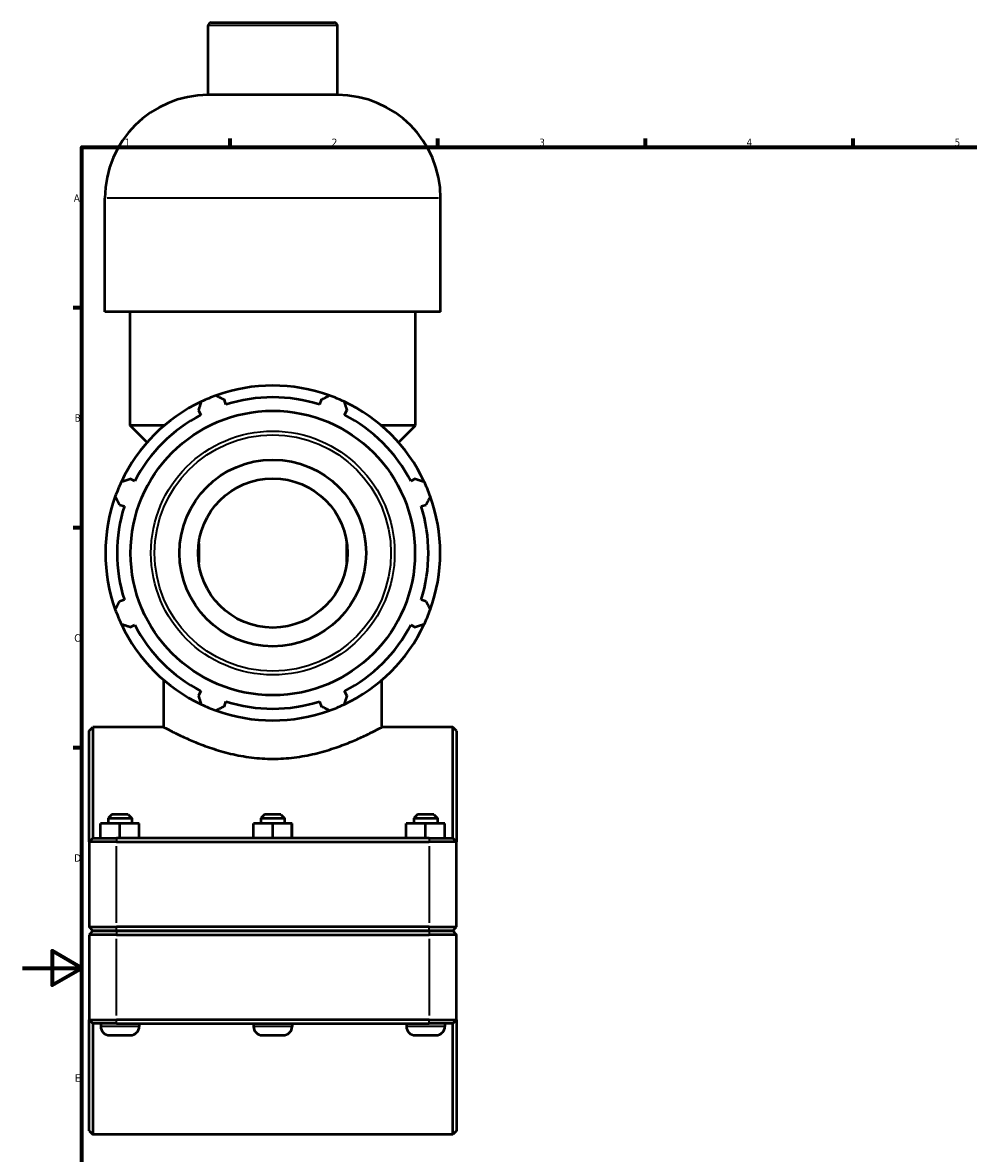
# Model space of a CAD drawing. Header units: millimetres. Extents: x 0 to 1064, y -29 to 1458.
# Tile 2 of 8: x 0 to 319, y 234 to 616. Entities that reach past the tile are written whole.
import ezdxf

# ---------------------------------------------------------------- set-up
doc = ezdxf.new("R2010")
doc.units = ezdxf.units.MM
for name, color, linetype, lineweight in [('Border (ISO)', 7, 'Continuous', 70), ('Visible (ISO)', 7, 'Continuous', 50), ('Visible Narrow (ISO)', 7, 'Continuous', 35)]:
    doc.layers.add(name, color=color, linetype=linetype, lineweight=lineweight)
doc.styles.add('Note Text (ISO)', font='tahoma.ttf')

# ---------------------------------------------------------------- blocks, each defined once
blk = doc.blocks.new('Borders Default Border')
at = {"layer": 'Border (ISO)'}
for p, q in [((70.08, 574), (70.08, 576.9)), ((140.17, 574), (140.17, 576.9)), ((210.25, 574), (210.25, 576.9)), ((280.33, 574), (280.33, 576.9)), ((20, 519.75), (17.1, 519.75)), ((20, 445.5), (17.1, 445.5)), ((20, 371.25), (17.1, 371.25))]:
    blk.add_line(p, q, dxfattribs=at)
at = {"layer": 'Border (ISO)', "flags": 128}
for points in [[(20, 20), (20, 574), (821, 574), (821, 20), (20, 20)], [(0, 297), (20, 297), (10, 302.77), (10, 291.23), (20, 297)]]:
    blk.add_lwpolyline(points, dxfattribs=at)
at = {"layer": 'Border (ISO)', "color": 232, "true_color": 0xca0064, "char_height": 2.5, "attachment_point": 7, "style": 'Note Text (ISO)'}
for s, insert in [('1', (34.48, 574.4)), ('2', (104.37, 574.4)), ('3', (174.43, 574.35)), ('4', (244.42, 574.4)), ('5', (314.64, 574.35)), ('A', (17.29, 555.62)), ('B', (17.59, 481.38)), ('C', (17.43, 407.08)), ('D', (17.43, 332.88)), ('E', (17.64, 258.63))]:
    blk.add_mtext(s, dxfattribs=dict(at, insert=insert))

msp = doc.modelspace()

# ---------------------------------------------------------------- linework, layer by layer
at = {"layer": 'Visible (ISO)'}
for p, q in [((62.66, 591.652), (62.66, 615.052)), ((63.66, 616.052), (105.257, 616.052)), ((106.257, 591.652), (106.257, 615.052)), ((106.257, 591.652), (62.66, 591.652)), ((27.803, 518.452), (27.803, 556.795)), ((141.115, 518.452), (141.115, 556.795)), ((141.115, 518.452), (27.803, 518.452)), ((36.301, 480.11), (36.301, 518.452)), ((132.616, 480.11), (132.616, 518.452)), ((68.658, 487.165), (68.148, 488.782)), ((100.769, 488.782), (100.259, 487.165)), ((59.413, 485.164), (60.196, 483.66)), ((108.721, 483.66), (109.504, 485.164)), ((47.875, 480.11), (36.301, 480.11)), ((42.038, 474.372), (36.301, 480.11)), ((132.616, 480.11), (121.042, 480.11)), ((126.879, 474.372), (132.616, 480.11)), ((37.851, 461.315), (36.347, 462.098)), ((132.57, 462.098), (131.067, 461.315)), ((32.729, 453.363), (34.345, 452.853)), ((134.572, 452.853), (136.188, 453.363)), ((59.459, 440.221), (59.459, 433.884)), ((109.459, 433.884), (109.459, 440.221)), ((34.345, 421.252), (32.729, 420.742)), ((136.188, 420.742), (134.572, 421.252)), ((36.347, 412.007), (37.851, 412.79)), ((131.067, 412.79), (132.57, 412.007)), ((47.632, 378.302), (47.632, 394.203)), ((121.285, 378.302), (121.285, 394.203)), ((60.196, 390.444), (59.413, 388.941)), ((109.504, 388.941), (108.721, 390.444)), ((68.148, 385.323), (68.658, 386.939)), ((100.259, 386.939), (100.769, 385.323)), ((22.459, 377.052), (23.709, 378.302)), ((23.709, 378.302), (23.709, 340.802)), ((47.632, 378.302), (23.709, 378.302)), ((145.209, 378.302), (121.285, 378.302)), ((145.209, 340.802), (145.209, 378.302)), ((146.459, 377.052), (145.209, 378.302)), ((22.459, 339.552), (22.459, 377.052)), ((146.459, 377.052), (146.459, 339.552)), ((30.109, 348.802), (28.859, 347.552)), ((28.859, 347.552), (36.859, 347.552)), ((28.859, 347.552), (28.859, 345.802)), ((35.609, 348.802), (30.109, 348.802)), ((35.609, 348.802), (36.859, 347.552)), ((36.859, 347.552), (36.859, 345.802)), ((81.709, 348.802), (80.459, 347.552)), ((80.459, 347.552), (88.459, 347.552)), ((80.459, 347.552), (80.459, 345.802)), ((87.209, 348.802), (81.709, 348.802)), ((87.209, 348.802), (88.459, 347.552)), ((88.459, 347.552), (88.459, 345.802)), ((133.309, 348.802), (132.059, 347.552)), ((132.059, 347.552), (140.059, 347.552)), ((132.059, 347.552), (132.059, 345.802)), ((138.809, 348.802), (133.309, 348.802)), ((138.809, 348.802), (140.059, 347.552)), ((140.059, 347.552), (140.059, 345.802)), ((26.339, 340.802), (26.339, 345.802)), ((32.818, 345.802), (26.339, 345.802)), ((32.818, 340.802), (32.818, 345.802)), ((39.338, 345.802), (32.818, 345.802)), ((39.338, 340.802), (39.338, 345.802)), ((39.379, 345.802), (39.338, 345.802)), ((39.379, 340.802), (39.379, 345.802)), ((77.939, 340.802), (77.939, 345.802)), ((84.418, 345.802), (77.939, 345.802)), ((84.418, 340.802), (84.418, 345.802)), ((90.938, 345.802), (84.418, 345.802)), ((90.938, 340.802), (90.938, 345.802)), ((90.979, 345.802), (90.938, 345.802)), ((90.979, 340.802), (90.979, 345.802)), ((129.539, 340.802), (129.539, 345.802)), ((136.018, 345.802), (129.539, 345.802)), ((136.018, 340.802), (136.018, 345.802)), ((142.538, 345.802), (136.018, 345.802)), ((142.538, 340.802), (142.538, 345.802)), ((142.579, 345.802), (142.538, 345.802)), ((142.579, 340.802), (142.579, 345.802)), ((23.709, 340.802), (22.459, 339.552)), ((23.709, 340.802), (31.659, 340.802)), ((137.259, 340.802), (31.659, 340.802)), ((137.259, 340.802), (145.209, 340.802)), ((145.209, 340.802), (146.459, 339.552)), ((31.659, 339.552), (22.459, 339.552)), ((22.459, 339.552), (22.459, 310.852)), ((31.659, 339.552), (137.259, 339.552)), ((146.459, 339.552), (137.259, 339.552)), ((146.459, 310.852), (146.459, 339.552)), ((23.709, 309.602), (22.459, 310.852)), ((22.459, 310.852), (31.659, 310.852)), ((23.709, 309.502), (22.459, 308.252)), ((31.659, 309.602), (23.709, 309.602)), ((23.709, 309.502), (31.659, 309.502)), ((26.359, 309.602), (26.359, 309.502)), ((137.259, 310.852), (31.659, 310.852)), ((31.659, 309.602), (137.259, 309.602)), ((137.259, 309.502), (31.659, 309.502)), ((39.359, 309.602), (39.359, 309.502)), ((77.959, 309.602), (77.959, 309.502)), ((90.959, 309.602), (90.959, 309.502)), ((129.559, 309.602), (129.559, 309.502)), ((137.259, 310.852), (146.459, 310.852)), ((145.209, 309.602), (137.259, 309.602)), ((137.259, 309.502), (145.209, 309.502)), ((142.559, 309.602), (142.559, 309.502)), ((145.209, 309.602), (146.459, 310.852)), ((145.209, 309.502), (146.459, 308.252)), ((31.659, 308.252), (22.459, 308.252)), ((22.459, 308.252), (22.459, 279.552)), ((31.659, 308.252), (137.259, 308.252)), ((146.459, 308.252), (137.259, 308.252)), ((146.459, 279.552), (146.459, 308.252)), ((22.459, 279.552), (31.659, 279.552)), ((22.459, 242.052), (22.459, 279.552)), ((23.709, 278.302), (22.459, 279.552)), ((137.259, 279.552), (31.659, 279.552)), ((137.259, 279.552), (146.459, 279.552)), ((145.209, 278.302), (146.459, 279.552)), ((146.459, 279.552), (146.459, 242.052)), ((23.709, 278.302), (23.709, 240.802)), ((31.659, 278.302), (23.709, 278.302)), ((26.359, 278.302), (26.359, 277.302)), ((31.659, 278.302), (137.259, 278.302)), ((39.359, 278.302), (39.359, 277.302)), ((77.959, 278.302), (77.959, 277.302)), ((90.959, 278.302), (90.959, 277.302)), ((129.559, 278.302), (129.559, 277.302)), ((145.209, 278.302), (137.259, 278.302)), ((142.559, 278.302), (142.559, 277.302)), ((145.209, 240.802), (145.209, 278.302)), ((29.359, 274.302), (36.359, 274.302)), ((80.959, 274.302), (87.959, 274.302)), ((132.559, 274.302), (139.559, 274.302)), ((22.459, 242.052), (23.709, 240.802)), ((145.209, 240.802), (23.709, 240.802)), ((146.459, 242.052), (145.209, 240.802))]:
    msp.add_line(p, q, dxfattribs=at)
for radius in [48.003, 31.5, 25.2]:
    msp.add_circle((84.459, 437.052), radius, dxfattribs=at)
for centre, radius, start, end in [((63.66, 615.052), 1, 90, 180), ((105.257, 615.052), 1, 0, 90), ((62.66, 556.795), 34.857, 90, 180), ((106.257, 556.795), 34.857, 0, 90), ((84.459, 437.052), 56.5, 70.20802, 109.79198), ((84.459, 437.052), 56.5, 109.79198, 115.20802), ((84.459, 437.052), 52.545, 72.5, 107.5), ((84.459, 437.052), 56.5, 64.79198, 70.20802), ((84.459, 437.052), 56.5, 115.20802, 154.79198), ((84.459, 437.052), 56.5, 25.20802, 64.79198), ((84.459, 437.052), 52.545, 117.5, 152.5), ((84.459, 437.052), 52.545, 27.5, 62.5), ((84.459, 437.052), 56.5, 154.79198, 160.20802), ((84.459, 437.052), 56.5, 19.79198, 25.20802), ((84.459, 437.052), 56.5, 160.20802, 199.79198), ((84.459, 437.052), 56.5, 340.20802, 19.79198), ((84.459, 437.052), 52.545, 162.5, 197.5), ((84.459, 437.052), 52.545, 342.5, 17.5), ((84.459, 437.052), 56.5, 199.79198, 205.20802), ((84.459, 437.052), 56.5, 334.79198, 340.20802), ((84.459, 437.052), 56.5, 205.20802, 244.79198), ((84.459, 437.052), 52.545, 207.5, 242.5), ((84.459, 437.052), 56.5, 295.20802, 334.79198), ((84.459, 437.052), 52.545, 297.5, 332.5), ((84.459, 437.052), 56.5, 244.79198, 250.20802), ((84.459, 437.052), 52.545, 252.5, 287.5), ((84.459, 437.052), 56.5, 289.79198, 295.20802), ((84.459, 437.052), 56.5, 250.20802, 289.79198), ((29.359, 277.302), 3, 180, 270), ((36.359, 277.302), 3, 270, 0), ((80.959, 277.302), 3, 180, 270), ((87.959, 277.302), 3, 270, 0), ((132.559, 277.302), 3, 180, 270), ((139.559, 277.302), 3, 270, 0)]:
    msp.add_arc(centre, radius, start, end, dxfattribs=at)
for points, weights in [([(65.327, 490.215), (66.767, 489.484), (68.148, 488.782)], [1, 1.00175658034, 1.00269704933]), ([(100.769, 488.782), (102.151, 489.484), (103.59, 490.215)], [1.00269704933, 1.00175658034, 1]), ([(59.413, 485.164), (59.894, 486.637), (60.395, 488.172)], [1.00269704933, 1.00175658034, 1]), ([(108.522, 488.172), (109.023, 486.637), (109.504, 485.164)], [1, 1.00175658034, 1.00269704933]), ([(33.339, 461.116), (34.874, 461.617), (36.347, 462.098)], [1, 1.00175658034, 1.00269704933]), ([(132.57, 462.098), (134.043, 461.617), (135.578, 461.116)], [1.00269704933, 1.00175658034, 1]), ([(32.729, 453.363), (32.027, 454.744), (31.296, 456.184)], [1.00269704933, 1.00175658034, 1]), ([(137.621, 456.184), (136.89, 454.744), (136.188, 453.363)], [1, 1.00175658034, 1.00269704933]), ([(31.296, 417.921), (32.027, 419.36), (32.729, 420.742)], [1, 1.00175658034, 1.00269704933]), ([(136.188, 420.742), (136.89, 419.36), (137.621, 417.921)], [1.00269704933, 1.00175658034, 1]), ([(36.347, 412.007), (34.874, 412.488), (33.339, 412.989)], [1.00269704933, 1.00175658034, 1]), ([(135.578, 412.989), (134.043, 412.488), (132.57, 412.007)], [1, 1.00175658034, 1.00269704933]), ([(60.395, 385.933), (59.894, 387.468), (59.413, 388.941)], [1, 1.00175658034, 1.00269704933]), ([(109.504, 388.941), (109.023, 387.468), (108.522, 385.933)], [1.00269704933, 1.00175658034, 1]), ([(68.148, 385.323), (66.767, 384.621), (65.327, 383.89)], [1.00269704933, 1.00175658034, 1]), ([(103.59, 383.89), (102.151, 384.621), (100.769, 385.323)], [1, 1.00175658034, 1.00269704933])]:
    msp.add_rational_spline(points, weights, degree=2, dxfattribs=at)
msp.add_open_spline([(47.632, 378.302), (47.632, 378.302), (47.863, 378.178), (48.819, 377.673), (49.544, 377.292), (51.439, 376.335), (52.611, 375.758), (55.298, 374.508), (56.813, 373.837), (60.029, 372.521), (61.849, 371.827), (65.82, 370.497), (67.972, 369.863), (72.488, 368.788), (74.856, 368.348), (79.655, 367.757), (82.087, 367.607), (86.831, 367.607), (89.262, 367.757), (94.061, 368.348), (96.43, 368.788), (100.945, 369.863), (103.097, 370.497), (107.068, 371.827), (108.888, 372.521), (112.104, 373.837), (113.619, 374.508), (116.306, 375.758), (117.478, 376.335), (119.373, 377.292), (120.098, 377.673), (121.054, 378.178), (121.285, 378.302), (121.285, 378.302)], degree=3, knots=[5.6820978, 5.6820978, 5.6820978, 5.6820978, 6.3910264, 6.3910264, 7.0999551, 7.0999551, 7.8088838, 7.8088838, 8.5178124, 8.5178124, 9.2294082, 9.2294082, 9.941004, 9.941004, 10.6525998, 10.6525998, 11.3641956, 11.3641956, 12.0757914, 12.0757914, 12.7873872, 12.7873872, 13.4989829, 13.4989829, 14.2105787, 14.2105787, 14.9195074, 14.9195074, 15.628436, 15.628436, 16.3373647, 16.3373647, 17.0462934, 17.0462934, 17.0462934, 17.0462934], dxfattribs=at)
at = {"layer": 'Visible Narrow (ISO)'}
for p, q in [((105.989, 615.052), (62.928, 615.052)), ((140.417, 556.795), (28.5, 556.795)), ((31.659, 340.74), (31.659, 339.615)), ((137.259, 340.74), (137.259, 339.615)), ((31.659, 312.287), (31.659, 338.117)), ((137.259, 338.117), (137.259, 312.287)), ((31.659, 309.665), (31.659, 310.79)), ((31.659, 309.44), (31.659, 308.315)), ((137.259, 309.665), (137.259, 310.79)), ((137.259, 309.44), (137.259, 308.315)), ((31.659, 280.987), (31.659, 306.817)), ((137.259, 306.817), (137.259, 280.987)), ((31.659, 278.365), (31.659, 279.49)), ((137.259, 278.365), (137.259, 279.49)), ((39.279, 277.302), (26.439, 277.302)), ((90.879, 277.302), (78.039, 277.302)), ((142.479, 277.302), (129.639, 277.302))]:
    msp.add_line(p, q, dxfattribs=at)
for radius in [41.134, 39.893]:
    msp.add_circle((84.459, 437.052), radius, dxfattribs=at)

# ---------------------------------------------------------------- block references
msp.add_blockref('Borders Default Border', (0, 0))

doc.saveas('drawing.dxf')
